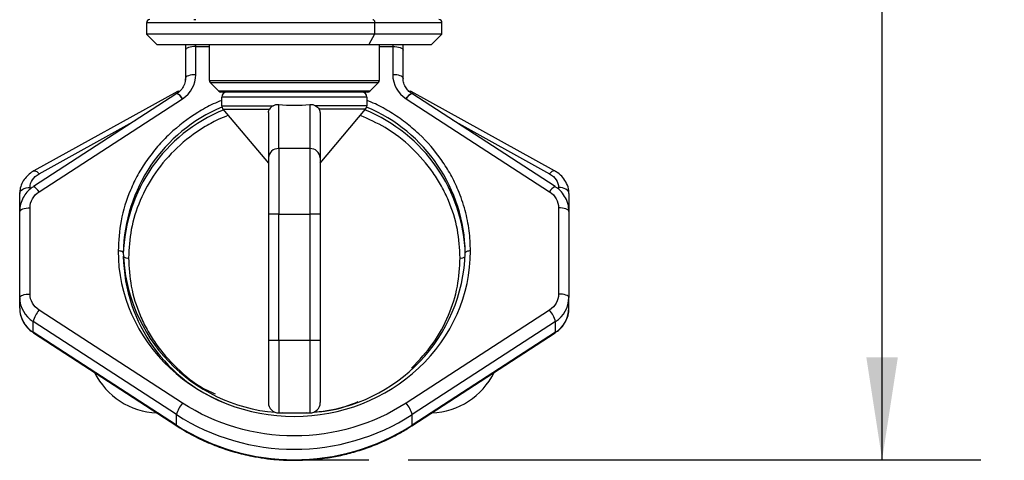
# Model space of a CAD drawing. Header units: millimetres. Extents: x 25 to 1092, y 25 to 838.
# Tile 58 of 60: x 875 to 1002, y 588 to 645. Entities that reach past the tile are written whole.
import ezdxf

# ---------------------------------------------------------------- set-up
doc = ezdxf.new("R2010")
doc.units = ezdxf.units.MM
doc.header["$LTSCALE"] = 4
doc.linetypes.add('SLD-Solid', pattern=[0])
doc.layers.add('DIMENSIONS', color=140, linetype='SLD-Solid', lineweight=25)
doc.styles.add('SLDTEXTSTYLE0', font='VERDANA.TTF')
doc.dimstyles.new('SLDDIMSTYLE4', dxfattribs={"dimtxt": 8.632031, "dimasz": 13.208, "dimexe": 0, "dimexo": 0.0625, "dimgap": 2.158008, "dimtad": 0, "dimtih": 1, "dimtoh": 1, "dimlfac": 0.75, "dimrnd": 1e-09, "dimzin": 12, "dimdsep": 46, "dimtxsty": 'SLDTEXTSTYLE0', "dimsah": 1, "dimcen": 0.09, "dimadec": 0, "dimazin": 3, "dimtfac": 1, "dimtofl": 0, "dimtmove": 0, "dimatfit": 3, "dimfxl": 0, "dimfrac": 2, "dimtolj": 1, "dimtzin": 12, "dimarcsym": 0})

# ---------------------------------------------------------------- blocks, each defined once
blk = doc.blocks.new('_D_11')
at = {"layer": 'DIMENSIONS'}
for p, q in [((931.17, 740.54), (999.08, 740.54)), ((986.38, 740.54), (986.38, 684.12)), ((973.55, 668.47), (970.66, 668.47)), ((970.66, 668.47), (970.66, 654.75)), ((999.21, 668.47), (1002.1, 668.47)), ((1002.1, 668.47), (1002.1, 654.75)), ((970.66, 654.75), (973.55, 654.75)), ((1002.1, 654.75), (999.21, 654.75)), ((986.38, 587.85), (986.38, 652.82)), ((925.42, 587.85), (999.08, 587.85))]:
    blk.add_line(p, q, dxfattribs=at)
for points in [[(986.38, 740.54), (984.35, 727.33), (988.41, 727.33)], [(986.38, 587.85), (988.41, 601.05), (984.35, 601.05)]]:
    blk.add_solid(points, dxfattribs=at)
at = {"layer": 'DIMENSIONS', "char_height": 8.467, "attachment_point": 1, "style": 'SLDTEXTSTYLE0'}
for s, insert in [('114.5', (969.96, 681.16)), ('4.51', (973.55, 665.51))]:
    blk.add_mtext(s, dxfattribs=dict(at, insert=insert))

msp = doc.modelspace()

# ---------------------------------------------------------------- linework, layer by layer
for p, q in [((891.752, 644.138), (891.752, 642.671)), ((921.087, 644.138), (891.752, 644.138)), ((921.087, 644.138), (921.087, 642.671)), ((929.752, 644.138), (921.087, 644.138)), ((929.752, 642.671), (929.752, 644.138)), ((891.752, 642.671), (893.085, 641.338)), ((921.087, 642.671), (891.752, 642.671)), ((921.087, 642.671), (920.361, 641.338)), ((929.752, 642.671), (921.087, 642.671)), ((928.419, 641.338), (929.752, 642.671)), ((893.085, 641.338), (920.361, 641.338)), ((896.752, 641.338), (896.752, 640.617)), ((898.085, 641.071), (898.085, 641.338)), ((898.085, 637.439), (898.085, 641.071)), ((898.085, 641.071), (899.819, 641.071)), ((899.819, 636.703), (899.819, 641.338)), ((920.361, 641.338), (928.419, 641.338)), ((921.685, 641.338), (921.685, 636.703)), ((921.685, 641.071), (923.419, 641.071)), ((923.419, 641.338), (923.419, 641.071)), ((923.419, 641.071), (923.419, 637.439)), ((924.752, 640.617), (924.752, 641.338)), ((896.752, 640.617), (896.752, 636.986)), ((924.752, 636.986), (924.752, 640.617)), ((896.752, 636.986), (896.752, 636.751)), ((899.819, 636.703), (921.685, 636.703)), ((899.936, 636.42), (921.568, 636.42)), ((901.035, 635.321), (899.936, 636.42)), ((921.568, 636.42), (920.469, 635.321)), ((924.752, 636.751), (924.752, 636.986)), ((895.625, 635.004), (877.176, 623.016)), ((895.705, 635.273), (877.257, 625.049)), ((920.469, 635.321), (901.035, 635.321)), ((925.797, 635.272), (925.79, 635.275)), ((944.248, 625.049), (925.799, 635.273)), ((944.328, 623.016), (925.879, 635.004)), ((877.903, 622.352), (896.352, 634.339)), ((896.352, 634.339), (896.358, 634.343)), ((920.085, 634.538), (901.419, 634.538)), ((901.419, 633.447), (901.419, 634.538)), ((901.419, 633.447), (908.026, 633.447)), ((908.752, 627.925), (908.752, 633.595)), ((912.752, 633.595), (912.752, 627.925)), ((920.085, 633.447), (913.478, 633.447)), ((920.085, 634.538), (920.085, 633.447)), ((925.146, 634.343), (925.153, 634.339)), ((925.153, 634.339), (943.601, 622.352)), ((901.575, 633.018), (907.558, 633.018)), ((901.575, 633.018), (907.419, 626.054)), ((907.419, 632.575), (907.419, 626.716)), ((919.929, 633.018), (913.946, 633.018)), ((914.085, 626.054), (919.929, 633.018)), ((914.085, 632.575), (914.085, 626.716)), ((877.903, 624.679), (890.356, 631.58)), ((931.148, 631.58), (943.601, 624.679)), ((908.752, 627.925), (908.752, 619.466)), ((912.752, 627.925), (908.752, 627.925)), ((912.752, 627.925), (912.752, 619.466)), ((875.419, 619.835), (875.419, 622.122)), ((876.752, 622.684), (876.752, 622.919)), ((944.752, 622.919), (944.752, 622.674)), ((946.085, 622.122), (946.085, 619.835)), ((875.419, 608.734), (875.419, 619.835)), ((876.752, 609.188), (876.752, 620.288)), ((944.752, 620.288), (944.752, 609.188)), ((946.085, 619.835), (946.085, 608.734)), ((908.752, 619.466), (907.419, 619.466)), ((907.419, 619.466), (907.419, 603.204)), ((908.752, 603.204), (908.752, 619.466)), ((908.752, 619.466), (912.752, 619.466)), ((914.085, 619.466), (912.752, 619.466)), ((912.752, 619.466), (912.752, 603.204)), ((914.085, 619.466), (914.085, 603.204)), ((875.419, 607.375), (875.419, 608.734)), ((946.085, 607.375), (946.085, 608.734)), ((896.352, 595.137), (877.903, 607.124)), ((943.601, 607.124), (925.153, 595.137)), ((895.594, 593.652), (877.145, 605.64)), ((877.145, 604.28), (877.145, 605.64)), ((944.359, 605.64), (925.91, 593.652)), ((944.359, 604.28), (944.359, 605.64)), ((895.594, 592.292), (877.145, 604.28)), ((877.176, 604.193), (895.625, 592.206)), ((908.752, 603.204), (907.419, 603.204)), ((908.752, 603.204), (908.752, 593.871)), ((912.752, 603.204), (908.752, 603.204)), ((912.752, 603.204), (912.752, 593.871)), ((914.085, 603.204), (912.752, 603.204)), ((925.879, 592.206), (944.328, 604.193)), ((944.359, 604.28), (925.91, 592.292)), ((895.594, 592.292), (895.594, 593.652)), ((908.752, 593.871), (912.752, 593.871)), ((925.91, 592.292), (925.91, 593.652))]:
    msp.add_line(p, q)
at = {"flags": 128}
for points in [[(898.085, 644.485), (897.825, 644.509), (897.805, 644.513)], [(920.869, 644.538), (920.911, 644.53), (920.952, 644.507), (920.99, 644.47), (921.023, 644.42), (921.05, 644.36), (921.07, 644.291), (921.082, 644.216), (921.087, 644.138)], [(898.085, 641.071), (897.825, 641.062), (897.575, 641.036), (897.345, 640.994), (897.143, 640.938), (896.977, 640.869), (896.854, 640.791), (896.778, 640.706), (896.752, 640.617)], [(923.419, 641.071), (923.679, 641.062), (923.929, 641.036), (924.16, 640.994), (924.362, 640.938), (924.527, 640.869), (924.651, 640.791), (924.726, 640.706), (924.752, 640.617)], [(898.085, 637.439), (897.825, 637.43), (897.575, 637.405), (897.345, 637.363), (897.143, 637.306), (896.977, 637.238), (896.854, 637.159), (896.778, 637.074), (896.752, 636.986)], [(924.752, 636.986), (924.726, 637.074), (924.651, 637.159), (924.527, 637.238), (924.362, 637.306), (924.16, 637.363), (923.929, 637.405), (923.679, 637.43), (923.419, 637.439)], [(896.352, 634.339), (896.204, 634.532), (896.062, 634.699), (895.931, 634.836), (895.816, 634.936), (895.721, 634.996), (895.651, 635.012), (895.625, 635.004)], [(925.146, 634.343), (925.294, 634.536), (925.436, 634.704), (925.567, 634.84), (925.682, 634.94), (925.776, 635), (925.846, 635.017), (925.871, 635.009)], [(877.257, 625.049), (877.273, 625.056), (877.367, 625.068), (877.482, 625.033), (877.613, 624.955), (877.755, 624.835), (877.903, 624.679)], [(944.245, 625.05), (944.231, 625.056), (944.137, 625.068), (944.022, 625.033), (943.891, 624.955), (943.749, 624.835), (943.601, 624.679)], [(875.419, 622.122), (875.444, 622.278), (875.52, 622.427), (875.643, 622.565), (875.809, 622.685), (876.011, 622.784), (876.242, 622.858), (876.492, 622.903), (876.752, 622.919)], [(946.085, 622.122), (946.06, 622.278), (945.984, 622.427), (945.861, 622.565), (945.695, 622.685), (945.493, 622.784), (945.262, 622.858), (945.012, 622.903), (944.752, 622.919)], [(875.419, 619.835), (875.444, 619.924), (875.52, 620.009), (875.643, 620.087), (875.809, 620.156), (876.011, 620.212), (876.242, 620.254), (876.492, 620.28), (876.752, 620.288)], [(946.085, 619.835), (946.06, 619.924), (945.984, 620.009), (945.861, 620.087), (945.695, 620.156), (945.493, 620.212), (945.262, 620.254), (945.012, 620.28), (944.752, 620.288)], [(888.752, 614.511), (888.739, 614.556), (888.701, 614.598), (888.64, 614.637), (888.557, 614.672), (888.456, 614.7), (888.341, 614.721), (888.215, 614.734), (888.085, 614.738)], [(933.419, 614.738), (933.289, 614.734), (933.164, 614.721), (933.048, 614.7), (932.947, 614.672), (932.864, 614.637), (932.803, 614.598), (932.765, 614.556), (932.752, 614.511)], [(875.419, 608.734), (875.444, 608.823), (875.52, 608.908), (875.643, 608.986), (875.809, 609.055), (876.011, 609.111), (876.242, 609.153), (876.492, 609.179), (876.752, 609.188)], [(946.085, 608.734), (946.06, 608.823), (945.984, 608.908), (945.861, 608.986), (945.695, 609.055), (945.493, 609.111), (945.262, 609.153), (945.012, 609.179), (944.752, 609.188)], [(877.176, 604.193), (877.16, 604.211), (877.145, 604.28)], [(944.328, 604.193), (944.345, 604.211), (944.359, 604.28)], [(912.268, 593.871), (910.752, 593.822), (909.236, 593.871)], [(895.626, 592.205), (895.608, 592.224), (895.594, 592.292)], [(925.878, 592.205), (925.896, 592.224), (925.91, 592.292)]]:
    msp.add_lwpolyline(points, dxfattribs=at)
for centre, radius, start, end in [((892.152, 644.138), 0.4, 90, 180), ((929.352, 644.138), 0.4, 0, 90), ((900.219, 636.703), 0.4, 180, 225), ((921.285, 636.703), 0.4, 315, 0), ((895.102, 633.702), 1.411, 27.05034, 67.88975), ((895.802, 635.069), 0.225, 60.50645, 115.33449), ((895.808, 635.072), 0.227, 60.53243, 114.26722), ((901.318, 635.604), 0.4, 225, 270), ((902.085, 634.538), 0.667, 90, 180), ((919.419, 634.538), 0.667, 0, 90), ((920.186, 635.604), 0.4, 270, 315), ((926.403, 633.702), 1.403, 111.92172, 153.00003), ((925.696, 635.075), 0.223, 64.76, 118.64887), ((925.703, 635.07), 0.225, 64.64697, 119.28143), ((902.085, 633.447), 0.667, 180, 220), ((919.419, 633.447), 0.667, 320, 0), ((909.449, 614.169), 20.699, 112.74432, 179.05285), ((909.468, 613.703), 20.723, 112.10165, 178.39085), ((912.036, 613.703), 20.723, 1.60915, 67.89835), ((912.056, 614.169), 20.699, 0.94715, 67.25568), ((908.693, 626.65), 1.275, 87.32466, 177.04786), ((912.812, 626.65), 1.275, 2.95214, 92.67534), ((876.651, 621.713), 1.406, 27.02182, 68.0264), ((944.855, 621.712), 1.408, 112.02363, 152.95714), ((909.977, 615.118), 21.233, 181.63589, 265.46293), ((911.489, 615.154), 21.272, 274.63162, 358.26956), ((909.505, 614.419), 20.756, 180.99654, 250.00756), ((889.285, 614.592), 0.772, 226.93038, 279.97876), ((932.219, 614.592), 0.772, 260.02124, 313.06962), ((879.123, 608.772), 3.705, 180.57932, 237.72342), ((942.381, 608.772), 3.705, 302.27658, 359.42068), ((879.123, 607.412), 3.705, 180.57932, 237.72342), ((880.873, 604.672), 3.852, 140.46113, 165.45764), ((940.631, 604.672), 3.852, 14.54236, 39.53887), ((942.381, 607.412), 3.705, 302.27658, 359.42068), ((893.419, 603.204), 9.333, 206.22427, 267.74611), ((928.085, 603.204), 9.333, 272.25389, 333.77573), ((899.322, 592.685), 3.852, 140.46113, 165.45764), ((908.752, 595.204), 1.333, 180, 270), ((912.752, 595.204), 1.333, 270, 0), ((922.182, 592.685), 3.852, 14.54236, 39.53887), ((910.752, 617.21), 28.013, 237.24061, 302.75939), ((910.752, 615.85), 28.013, 237.24061, 302.75939)]:
    msp.add_arc(centre, radius, start, end)
msp.add_ellipse((910.752, 637.847), major_axis=(9.333, 0), ratio=0.4663077, start_param=4.4964285, end_param=4.9283495)
for points in [[(896.358, 634.343), (897.44, 635.046), (898.085, 636.203), (898.085, 637.439)], [(923.419, 637.439), (923.419, 636.203), (924.065, 635.046), (925.146, 634.343)], [(908.026, 633.447), (908.245, 633.573), (908.498, 633.621), (908.752, 633.595)], [(912.752, 633.595), (913.006, 633.621), (913.259, 633.573), (913.478, 633.447)], [(907.419, 632.575), (907.419, 632.738), (907.467, 632.887), (907.558, 633.018)], [(914.085, 632.575), (914.085, 632.738), (914.037, 632.887), (913.946, 633.018)], [(876.752, 622.919), (876.752, 623.621), (877.182, 624.279), (877.903, 624.679)], [(943.601, 624.679), (944.322, 624.279), (944.752, 623.621), (944.752, 622.919)], [(876.752, 620.288), (876.752, 621.112), (877.182, 621.883), (877.903, 622.352)], [(943.601, 622.352), (944.322, 621.883), (944.752, 621.112), (944.752, 620.288)], [(877.903, 607.124), (877.182, 607.593), (876.752, 608.364), (876.752, 609.188)], [(944.752, 609.188), (944.752, 608.364), (944.322, 607.593), (943.601, 607.124)]]:
    msp.add_open_spline(points, degree=3)
for points, knots in [([(896.72, 636.913), (896.723, 636.8), (896.733, 636.447), (896.496, 635.893), (896.112, 635.355), (895.766, 635.114), (895.624, 635.015)], [0, 0, 0, 0, 0.15336902, 0.48116616, 0.78603593, 1, 1, 1, 1]), ([(925.879, 635.019), (925.832, 635.045), (925.609, 635.17), (925.28, 635.506), (924.939, 636.03), (924.754, 636.548), (924.775, 636.877), (924.783, 636.986)], [0, 0, 0, 0, 0.0638353, 0.3022952, 0.5658584, 0.8557192, 1, 1, 1, 1]), ([(920.186, 635.204), (920.185, 635.204), (920.183, 635.204), (920.163, 635.204), (920.132, 635.204), (920.088, 635.204), (920, 635.204), (919.834, 635.204), (919.534, 635.204), (919.143, 635.204), (918.495, 635.204), (917.471, 635.204), (915.962, 635.204), (914.271, 635.204), (912.513, 635.204), (910.752, 635.204), (908.991, 635.204), (907.233, 635.204), (905.542, 635.204), (904.034, 635.204), (903.009, 635.204), (902.361, 635.204), (901.971, 635.204), (901.671, 635.204), (901.487, 635.204), (901.382, 635.204), (901.328, 635.204), (901.321, 635.204), (901.318, 635.204)], [0, 0, 0, 0, 0.0116737, 0.0233258, 0.0349721, 0.046628, 0.0583094, 0.0891936, 0.1201015, 0.1522734, 0.1844691, 0.2501183, 0.3157676, 0.3800526, 0.4417717, 0.5000028, 0.5582339, 0.6199531, 0.6842381, 0.7498874, 0.8155366, 0.8477085, 0.8799042, 0.9107884, 0.9416963, 0.9611377, 0.980548, 1, 1, 1, 1]), ([(919.419, 635.204), (919.419, 635.204), (918.506, 635.204), (915.255, 635.204), (913.051, 635.204), (908.454, 635.204), (906.249, 635.204), (902.999, 635.204), (902.085, 635.204), (902.085, 635.204)], [0, 0, 0, 0, 0.25, 0.25, 0.5, 0.5, 0.75, 0.75, 1, 1, 1, 1]), ([(901.419, 634.134), (901.052, 633.983), (899.985, 633.544), (897.649, 632.221), (895.216, 630.383), (893.127, 628.203), (891.757, 626.436), (890.59, 624.561), (889.356, 621.998), (888.309, 618.716), (888.159, 616.038), (888.085, 614.738)], [0, 0, 0, 0, 0.0462937, 0.1345352, 0.3145046, 0.4045961, 0.4947152, 0.5829296, 0.671171, 0.8403665, 1, 1, 1, 1]), ([(908.026, 633.447), (907.924, 633.388), (907.833, 633.319), (907.675, 633.17), (907.609, 633.091), (907.558, 633.018)], [0, 0, 0, 0, 0.5, 0.5, 1, 1, 1, 1]), ([(913.478, 633.447), (913.58, 633.388), (913.671, 633.319), (913.83, 633.17), (913.896, 633.091), (913.946, 633.018)], [0, 0, 0, 0, 0.5, 0.5, 1, 1, 1, 1]), ([(933.419, 614.738), (933.386, 615.605), (933.32, 617.364), (932.776, 620.003), (931.952, 622.415), (930.913, 624.561), (929.356, 627.067), (927.385, 629.347), (925.07, 631.315), (923.188, 632.596), (921.519, 633.544), (920.453, 633.983), (920.085, 634.134)], [0, 0, 0, 0, 0.106437, 0.2161749, 0.3290124, 0.4172027, 0.5054201, 0.6853404, 0.7754073, 0.8655018, 0.9536921, 1, 1, 1, 1]), ([(902.254, 632.209), (901.812, 632.028), (900.71, 631.578), (898.417, 630.289), (895.558, 628.122), (892.786, 624.91), (890.817, 621.315), (889.631, 617.576), (889.488, 615.055), (889.419, 613.832)], [0, 0, 0, 0, 0.0584607, 0.1455941, 0.3233599, 0.5011257, 0.6751974, 0.8423212, 1, 1, 1, 1]), ([(932.085, 613.832), (932.017, 615.055), (931.875, 617.575), (930.89, 620.665), (929.728, 623.076), (928.262, 625.438), (925.938, 628.106), (922.738, 630.632), (920.318, 631.701), (919.228, 632.182)], [0, 0, 0, 0, 0.157629, 0.3246999, 0.4118341, 0.49894, 0.6766496, 0.8543591, 1, 1, 1, 1]), ([(907.419, 626.716), (907.419, 626.073), (907.419, 625.048), (907.419, 622.48), (907.419, 620.988), (907.419, 619.466)], [0, 0, 0, 0, 0.5, 0.5, 1, 1, 1, 1]), ([(914.085, 626.716), (914.085, 626.67), (914.085, 626.578), (914.085, 626.427), (914.085, 626.265), (914.085, 626.093), (914.085, 625.91), (914.085, 625.716), (914.085, 625.334), (914.085, 624.711), (914.085, 623.779), (914.085, 622.758), (914.085, 621.856), (914.085, 621.122), (914.085, 620.574), (914.085, 620.022), (914.085, 619.651), (914.085, 619.466)], [0, 0, 0, 0, 0.0351256, 0.0701162, 0.1050267, 0.1399126, 0.1748296, 0.2098331, 0.2449782, 0.3724586, 0.5000161, 0.6274965, 0.755054, 0.8164244, 0.8775071, 0.9385998, 1, 1, 1, 1]), ([(877.258, 625.049), (877.257, 625.048), (877.03, 624.947), (876.626, 624.634), (876.078, 624.096), (875.669, 623.407), (875.433, 622.728), (875.446, 622.287), (875.45, 622.123)], [0, 0, 0, 0, 0.0013878, 0.1977777, 0.4083899, 0.6295586, 0.8620863, 1, 1, 1, 1]), ([(946.055, 622.164), (946.061, 622.28), (946.083, 622.719), (945.834, 623.432), (945.345, 624.197), (944.793, 624.729), (944.385, 624.954), (944.237, 625.034)], [0, 0, 0, 0, 0.0992198, 0.3743243, 0.6226579, 0.8641511, 1, 1, 1, 1]), ([(877.18, 623.01), (876.995, 622.88), (876.583, 622.59), (876.062, 621.979), (875.65, 621.207), (875.426, 620.466), (875.445, 619.997), (875.451, 619.836)], [0, 0, 0, 0, 0.177108, 0.3950903, 0.6265405, 0.8716596, 1, 1, 1, 1]), ([(946.053, 619.957), (946.056, 620.082), (946.07, 620.56), (945.81, 621.334), (945.304, 622.171), (944.783, 622.722), (944.416, 622.941), (944.316, 623)], [0, 0, 0, 0, 0.1029595, 0.3934799, 0.653934, 0.9061166, 1, 1, 1, 1]), ([(888.085, 614.738), (888.085, 609.085), (890.474, 603.662), (898.975, 595.667), (904.741, 593.421), (916.763, 593.421), (922.529, 595.667), (931.031, 603.662), (933.419, 609.085), (933.419, 614.738)], [0, 0, 0, 0, 0.25, 0.25, 0.5, 0.5, 0.75, 0.75, 1, 1, 1, 1]), ([(889.419, 613.832), (889.488, 612.608), (889.63, 610.088), (890.614, 606.998), (891.777, 604.587), (893.241, 602.224), (895.577, 599.573), (898.241, 597.38), (900.062, 596.545), (900.565, 596.315)], [0, 0, 0, 0, 0.1709517, 0.3521433, 0.4466421, 0.5411101, 0.7338396, 0.926569, 1, 1, 1, 1]), ([(925.838, 599.646), (926.814, 600.68), (928.747, 602.726), (930.68, 606.355), (931.875, 610.086), (932.017, 612.607), (932.085, 613.832)], [0, 0, 0, 0, 0.26266035, 0.51993956, 0.76694959, 1, 1, 1, 1]), ([(875.452, 607.252), (875.448, 607.128), (875.434, 606.65), (875.694, 605.875), (876.2, 605.039), (876.721, 604.488), (877.088, 604.269), (877.188, 604.21)], [0, 0, 0, 0, 0.1029629, 0.3934929, 0.6539556, 0.9061466, 1, 1, 1, 1]), ([(944.324, 604.2), (944.509, 604.33), (944.921, 604.62), (945.442, 605.23), (945.854, 606.003), (946.078, 606.744), (946.059, 607.213), (946.053, 607.374)], [0, 0, 0, 0, 0.1771963, 0.3951511, 0.6265724, 0.8716606, 1, 1, 1, 1]), ([(907.419, 603.204), (907.419, 601.082), (907.419, 599.048), (907.419, 596.047), (907.419, 595.204), (907.419, 595.204)], [0, 0, 0, 0, 0.5, 0.5, 1, 1, 1, 1]), ([(914.085, 603.204), (914.085, 603.106), (914.085, 602.911), (914.085, 602.619), (914.085, 602.328), (914.085, 602.037), (914.085, 601.59), (914.085, 600.99), (914.085, 600.245), (914.085, 599.518), (914.085, 598.577), (914.085, 597.507), (914.085, 596.638), (914.085, 596.089), (914.085, 595.758), (914.085, 595.504), (914.085, 595.347), (914.085, 595.259), (914.085, 595.213), (914.085, 595.207), (914.085, 595.204)], [0, 0, 0, 0, 0.0233353, 0.0466281, 0.0699098, 0.0932116, 0.1165649, 0.1783006, 0.2400921, 0.3044019, 0.3687678, 0.5000056, 0.6312435, 0.6955534, 0.7599192, 0.821655, 0.8834464, 0.9223093, 0.9611121, 1, 1, 1, 1]), ([(925.153, 595.137), (920.92, 592.387), (915.897, 590.913), (905.607, 590.913), (900.584, 592.387), (896.352, 595.137)], [0, 0, 0, 0, 0.5, 0.5, 1, 1, 1, 1]), ([(913.273, 593.986), (913.727, 594.018), (915.556, 594.144), (917.47, 594.685), (918.836, 595.276), (918.952, 595.326)], [0, 0, 0, 0, 0.2324534, 0.9351924, 1, 1, 1, 1]), ([(895.641, 592.227), (895.89, 592.058), (896.817, 591.423), (898.548, 590.525), (900.783, 589.551), (903.037, 588.81), (905.07, 588.321), (906.886, 588.018), (908.707, 587.813), (910.002, 587.784), (910.752, 587.767)], [0, 0, 0, 0, 0.05720147, 0.21343616, 0.36732549, 0.5161996, 0.65810468, 0.75832249, 0.86011631, 1, 1, 1, 1]), ([(910.752, 587.767), (911.68, 587.792), (912.986, 587.827), (914.904, 588.061), (916.535, 588.343), (918.453, 588.814), (920.429, 589.451), (922.438, 590.282), (924.276, 591.199), (925.386, 591.911), (925.868, 592.221)], [0, 0, 0, 0, 0.173099, 0.2435829, 0.3605874, 0.4822939, 0.6130535, 0.7497712, 0.8912192, 1, 1, 1, 1])]:
    msp.add_open_spline(points, degree=3, knots=knots)
at = {"layer": 'DIMENSIONS'}
msp.add_line((910.752, 587.846), (920.336, 587.846), dxfattribs=at)

# ---------------------------------------------------------------- dimensions: what is measured, and where the dimension line sits
dim = msp.add_linear_dim(base=(986.38, 740.538), p1=(920.336, 587.846), p2=(926.085, 740.538), angle=90, dimstyle='SLDDIMSTYLE4', dxfattribs=at)
dim.commit()
dim.dimension.update_dxf_attribs({"geometry": '_D_11', "text_midpoint": (986.38, 668.473), "dimtype": 160})

doc.saveas('drawing.dxf')
